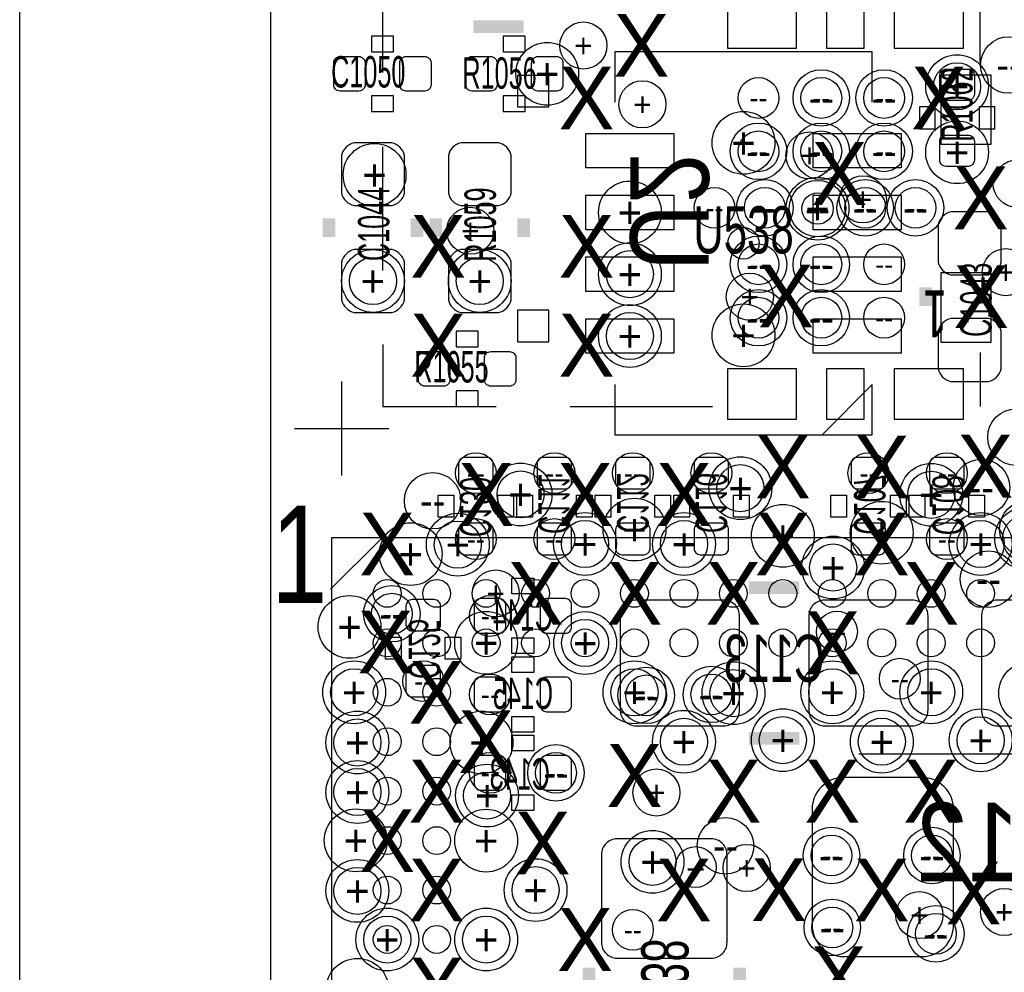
# Model space of a CAD drawing. Extents: x -22 to 398, y -34 to 263.
# Tile 11 of 39: x 8.95 to 16.92, y 19.81 to 27.51. Entities that reach past the tile are written whole.
import ezdxf
from ezdxf.enums import TextEntityAlignment as Align

# ---------------------------------------------------------------- set-up
doc = ezdxf.new("R2010")
doc.units = 0
for name, color, linetype in [('ASSY_BOT', 17, 'CONTINUOUS'), ('ASSY_TOP', 18, 'CONTINUOUS'), ('BOT', 16, 'CONTINUOUS'), ('DRILL', 12, 'CONTINUOUS'), ('OUTLINE', 6, 'CONTINUOUS'), ('SILK_BOT', 13, 'CONTINUOUS'), ('SILK_TOP', 14, 'CONTINUOUS'), ('TOP', 15, 'CONTINUOUS')]:
    doc.layers.add(name, color=color, linetype=linetype)

# ---------------------------------------------------------------- blocks, each defined once
blk = doc.blocks.new('FIGURE_CIRCLE')
blk.add_circle((0, 0), 0.5)
blk = doc.blocks.new('FIGURE_CROSS')
for points in [[(0, 0.5), (0, -0.5)], [(-0.5, 0), (0.5, 0)]]:
    blk.add_lwpolyline(points)

msp = doc.modelspace()

# ---------------------------------------------------------------- linework, layer by layer
at = {"layer": 'BOT'}
for points in [[(15.23619, 27.282394), (15.23619, 27.688794), (14.67739, 27.688794), (14.67739, 27.282394)], [(15.784322, 27.282394), (15.784322, 27.688794), (15.479522, 27.688794), (15.479522, 27.282394)], [(16.5862, 27.282394), (16.5862, 27.688794), (16.0274, 27.688794), (16.0274, 27.282394)], [(13.233908, 26.80843), (13.233908, 27.06243), (12.979908, 27.06243), (12.979908, 26.80843)], [(16.403574, 26.50617), (16.809974, 26.50617), (16.809974, 27.06497), (16.403574, 27.06497)], [(16.403574, 24.90597), (16.809974, 24.90597), (16.809974, 25.46477), (16.403574, 25.46477)], [(13.233908, 24.90851), (13.233908, 25.16251), (12.979908, 25.16251), (12.979908, 24.90851)], [(15.23619, 24.282146), (15.23619, 24.688546), (14.67739, 24.688546), (14.67739, 24.282146)], [(15.784322, 24.282146), (15.784322, 24.688546), (15.479522, 24.688546), (15.479522, 24.282146)], [(16.5862, 24.282146), (16.5862, 24.688546), (16.0274, 24.688546), (16.0274, 24.282146)]]:
    msp.add_lwpolyline(points, close=True, dxfattribs=at)
for points in [[(12.732004, 23.71852, 0.414214), (12.782804, 23.76932), (12.782804, 23.92172, 0.414214), (12.732004, 23.97252), (12.554204, 23.97252, 0.414214), (12.503404, 23.92172), (12.503404, 23.76932, 0.414214), (12.554204, 23.71852)], [(13.189204, 23.97252, 0.414214), (13.138404, 23.92172), (13.138404, 23.76932, 0.414214), (13.189204, 23.71852), (13.367004, 23.71852, 0.414214), (13.417804, 23.76932), (13.417804, 23.92172, 0.414214), (13.367004, 23.97252)], [(14.002004, 23.71852, 0.414214), (14.052804, 23.76932), (14.052804, 23.92172, 0.414214), (14.002004, 23.97252), (13.824204, 23.97252, 0.414214), (13.773404, 23.92172), (13.773404, 23.76932, 0.414214), (13.824204, 23.71852)], [(14.637004, 23.71852, 0.414214), (14.687804, 23.76932), (14.687804, 23.92172, 0.414214), (14.637004, 23.97252), (14.459204, 23.97252, 0.414214), (14.408404, 23.92172), (14.408404, 23.76932, 0.414214), (14.459204, 23.71852)], [(15.907004, 23.71852, 0.414214), (15.957804, 23.76932), (15.957804, 23.92172, 0.414214), (15.907004, 23.97252), (15.729204, 23.97252, 0.414214), (15.678404, 23.92172), (15.678404, 23.76932, 0.414214), (15.729204, 23.71852)], [(16.542004, 23.71852, 0.414214), (16.592804, 23.76932), (16.592804, 23.92172, 0.414214), (16.542004, 23.97252), (16.364204, 23.97252, 0.414214), (16.313404, 23.92172), (16.313404, 23.76932, 0.414214), (16.364204, 23.71852)], [(12.554204, 23.43912, 0.414214), (12.503404, 23.38832), (12.503404, 23.23592, 0.414214), (12.554204, 23.18512), (12.732004, 23.18512, 0.414214), (12.782804, 23.23592), (12.782804, 23.38832, 0.414214), (12.732004, 23.43912)], [(13.189204, 23.43912, 0.414214), (13.138404, 23.38832), (13.138404, 23.23592, 0.414214), (13.189204, 23.18512), (13.367004, 23.18512, 0.414214), (13.417804, 23.23592), (13.417804, 23.38832, 0.414214), (13.367004, 23.43912)], [(14.002004, 23.18512, 0.414214), (14.052804, 23.23592), (14.052804, 23.38832, 0.414214), (14.002004, 23.43912), (13.824204, 23.43912, 0.414214), (13.773404, 23.38832), (13.773404, 23.23592, 0.414214), (13.824204, 23.18512)], [(14.459204, 23.43912, 0.414214), (14.408404, 23.38832), (14.408404, 23.23592, 0.414214), (14.459204, 23.18512), (14.637004, 23.18512, 0.414214), (14.687804, 23.23592), (14.687804, 23.38832, 0.414214), (14.637004, 23.43912)], [(15.907004, 23.18512, 0.414214), (15.957804, 23.23592), (15.957804, 23.38832, 0.414214), (15.907004, 23.43912), (15.729204, 23.43912, 0.414214), (15.678404, 23.38832), (15.678404, 23.23592, 0.414214), (15.729204, 23.18512)], [(16.364204, 23.43912, 0.414214), (16.313404, 23.38832), (16.313404, 23.23592, 0.414214), (16.364204, 23.18512), (16.542004, 23.18512, 0.414214), (16.592804, 23.23592), (16.592804, 23.38832, 0.414214), (16.542004, 23.43912)], [(12.3063, 22.5679, 0.414214), (12.3571, 22.6187), (12.3571, 22.7711, 0.414214), (12.3063, 22.8219), (12.1285, 22.8219, 0.414214), (12.0777, 22.7711), (12.0777, 22.6187, 0.414214), (12.1285, 22.5679)], [(12.884404, 22.77872, 0.414214), (12.833604, 22.82952), (12.681204, 22.82952, 0.414214), (12.630404, 22.77872), (12.630404, 22.60092, 0.414214), (12.681204, 22.55012), (12.833604, 22.55012, 0.414214), (12.884404, 22.60092)], [(13.163804, 22.60092, 0.414214), (13.214604, 22.55012), (13.367004, 22.55012, 0.414214), (13.417804, 22.60092), (13.417804, 22.77872, 0.414214), (13.367004, 22.82952), (13.214604, 22.82952, 0.414214), (13.163804, 22.77872)], [(13.811504, 22.68982), (13.811504, 21.92782, 0.414214), (13.938504, 21.80082), (14.649704, 21.80082, 0.414214), (14.776704, 21.92782), (14.776704, 22.68982, 0.414214), (14.649704, 22.81682), (13.938504, 22.81682, 0.414214)], [(15.335504, 22.68982), (15.335504, 21.92782, 0.414214), (15.462504, 21.80082), (16.173704, 21.80082, 0.414214), (16.300704, 21.92782), (16.300704, 22.68982, 0.414214), (16.173704, 22.81682), (15.462504, 22.81682, 0.414214)], [(17.697704, 21.92782), (17.697704, 22.68982, 0.414214), (17.570704, 22.81682), (16.859504, 22.81682, 0.414214), (16.732504, 22.68982), (16.732504, 21.92782, 0.414214), (16.859504, 21.80082), (17.570704, 21.80082, 0.414214)], [(12.1285, 22.2885, 0.414214), (12.0777, 22.2377), (12.0777, 22.0853, 0.414214), (12.1285, 22.0345), (12.3063, 22.0345, 0.414214), (12.3571, 22.0853), (12.3571, 22.2377, 0.414214), (12.3063, 22.2885)], [(12.884404, 22.14372, 0.414214), (12.833604, 22.19452), (12.681204, 22.19452, 0.414214), (12.630404, 22.14372), (12.630404, 21.96592, 0.414214), (12.681204, 21.91512), (12.833604, 21.91512, 0.414214), (12.884404, 21.96592)], [(13.163804, 21.96592, 0.414214), (13.214604, 21.91512), (13.367004, 21.91512, 0.414214), (13.417804, 21.96592), (13.417804, 22.14372, 0.414214), (13.367004, 22.19452), (13.214604, 22.19452, 0.414214), (13.163804, 22.14372)], [(12.884404, 21.50872, 0.414214), (12.833604, 21.55952), (12.681204, 21.55952, 0.414214), (12.630404, 21.50872), (12.630404, 21.33092, 0.414214), (12.681204, 21.28012), (12.833604, 21.28012, 0.414214), (12.884404, 21.33092)], [(13.163804, 21.33092, 0.414214), (13.214604, 21.28012), (13.367004, 21.28012, 0.414214), (13.417804, 21.33092), (13.417804, 21.50872, 0.414214), (13.367004, 21.55952), (13.214604, 21.55952, 0.414214), (13.163804, 21.50872)], [(16.506444, 20.18792), (16.506444, 21.12772, 0.414214), (16.252444, 21.38172), (15.617444, 21.38172, 0.414214), (15.363444, 21.12772), (15.363444, 20.18792, 0.414214), (15.617444, 19.93392), (16.252444, 19.93392, 0.414214)], [(13.786104, 19.92122), (14.548104, 19.92122, 0.414214), (14.675104, 20.04822), (14.675104, 20.75942, 0.414214), (14.548104, 20.88642), (13.786104, 20.88642, 0.414214), (13.659104, 20.75942), (13.659104, 20.04822, 0.414214)]]:
    msp.add_lwpolyline(points, format="xyb", close=True, dxfattribs=at)
msp.add_circle((15.406878, 25.98547), 0.127, dxfattribs=at)
at = {"layer": 'OUTLINE'}
msp.add_lwpolyline([(52.6415, 7.8105), (14.2875, 7.8105), (11.8745, 7.8105, -0.414199), (10.9855, 8.6995), (10.9855, 11.1125), (10.9855, 29.9085), (10.9855, 32.3215, -0.414223), (11.8745, 33.2105), (14.2875, 33.2105), (52.6415, 33.2105, 0.414203)], format="xyb", dxfattribs=at)
msp.add_lwpolyline([(8.9535, 8.6995), (8.9535, 32.3215)], dxfattribs=at)
at = {"layer": 'SILK_BOT'}
for points in [[(11.891772, 27.085544), (11.891772, 27.585416), (12.80668, 27.585416)], [(16.721836, 27.165554), (16.721836, 27.585416)], [(11.891772, 25.485344), (11.891772, 26.485596)], [(11.891772, 24.885396), (11.891772, 24.385524), (12.80668, 24.385524)], [(16.721836, 24.820372), (16.721836, 24.385524)], [(13.406882, 24.385524), (14.55674, 24.385524)], [(17.926304, 21.57222), (15.741904, 21.57222)]]:
    msp.add_lwpolyline(points, dxfattribs=at)
for points in [[(12.338304, 23.66772), (12.465304, 23.66772), (12.465304, 23.48992), (12.338304, 23.48992)], [(12.820904, 23.66772), (12.947904, 23.66772), (12.947904, 23.48992), (12.820904, 23.48992)], [(12.973304, 23.66772), (13.100304, 23.66772), (13.100304, 23.48992), (12.973304, 23.48992)], [(13.455904, 23.66772), (13.582904, 23.66772), (13.582904, 23.48992), (13.455904, 23.48992)], [(13.735304, 23.48992), (13.608304, 23.48992), (13.608304, 23.66772), (13.735304, 23.66772)], [(14.217904, 23.48992), (14.090904, 23.48992), (14.090904, 23.66772), (14.217904, 23.66772)], [(14.370304, 23.48992), (14.243304, 23.48992), (14.243304, 23.66772), (14.370304, 23.66772)], [(14.852904, 23.48992), (14.725904, 23.48992), (14.725904, 23.66772), (14.852904, 23.66772)], [(15.640304, 23.48992), (15.513304, 23.48992), (15.513304, 23.66772), (15.640304, 23.66772)], [(16.122904, 23.48992), (15.995904, 23.48992), (15.995904, 23.66772), (16.122904, 23.66772)], [(16.275304, 23.48992), (16.148304, 23.48992), (16.148304, 23.66772), (16.275304, 23.66772)], [(16.757904, 23.48992), (16.630904, 23.48992), (16.630904, 23.66772), (16.757904, 23.66772)], [(13.113004, 22.99462), (13.113004, 22.86762), (12.935204, 22.86762), (12.935204, 22.99462)], [(11.9126, 22.5171), (12.0396, 22.5171), (12.0396, 22.3393), (11.9126, 22.3393)], [(12.3952, 22.5171), (12.5222, 22.5171), (12.5222, 22.3393), (12.3952, 22.3393)], [(13.113004, 22.51202), (13.113004, 22.38502), (12.935204, 22.38502), (12.935204, 22.51202)], [(13.113004, 22.35962), (13.113004, 22.23262), (12.935204, 22.23262), (12.935204, 22.35962)], [(13.113004, 21.87702), (13.113004, 21.75002), (12.935204, 21.75002), (12.935204, 21.87702)], [(13.113004, 21.72462), (13.113004, 21.59762), (12.935204, 21.59762), (12.935204, 21.72462)], [(13.113004, 21.24202), (13.113004, 21.11502), (12.935204, 21.11502), (12.935204, 21.24202)]]:
    msp.add_lwpolyline(points, close=True, dxfattribs=at)
at = {"layer": 'SILK_BOT', "const_width": 0.1016}
for points in [[(15.259304, 22.91842), (14.852904, 22.91842)], [(15.259304, 21.69922), (14.852904, 21.69922)], [(13.557504, 19.84502), (13.557504, 19.43862)], [(14.776704, 19.84502), (14.776704, 19.43862)]]:
    msp.add_lwpolyline(points, dxfattribs=at)
at = {"layer": 'SILK_TOP', "const_width": 0.1016}
for points in [[(12.6238, 27.4574), (13.0302, 27.4574)], [(11.4554, 25.7556), (11.4554, 25.908)], [(12.1666, 25.7556), (12.1666, 25.908)], [(12.319, 25.7556), (12.319, 25.908)], [(13.0302, 25.7556), (13.0302, 25.908)], [(16.2814, 25.1968), (16.2814, 25.3492)]]:
    msp.add_lwpolyline(points, dxfattribs=at)
at = {"layer": 'SILK_TOP'}
for points in [[(11.9761, 27.2542), (11.9761, 27.3812), (11.7983, 27.3812), (11.7983, 27.2542)], [(12.8651, 27.3812), (12.8651, 27.2542), (13.0429, 27.2542), (13.0429, 27.3812)], [(11.9761, 26.7716), (11.9761, 26.8986), (11.7983, 26.8986), (11.7983, 26.7716)], [(12.8651, 26.8986), (12.8651, 26.7716), (13.0429, 26.7716), (13.0429, 26.8986)], [(16.2306, 26.6319), (16.3576, 26.6319), (16.3576, 26.8097), (16.2306, 26.8097)], [(16.7132, 26.6319), (16.8402, 26.6319), (16.8402, 26.8097), (16.7132, 26.8097)], [(12.4841, 24.9936), (12.4841, 24.8666), (12.6619, 24.8666), (12.6619, 24.9936)], [(12.4841, 24.511), (12.4841, 24.384), (12.6619, 24.384), (12.6619, 24.511)], [(11.475974, 11.221974), (23.576026, 11.221974), (23.576026, 23.322026), (11.475974, 23.322026)]]:
    msp.add_lwpolyline(points, close=True, dxfattribs=at)
for points in [[(15.8496, 26.8478), (15.8496, 27.2542), (13.7668, 27.2542), (13.7668, 26.8478)], [(13.7668, 24.5618), (13.7668, 24.1554), (15.8496, 24.1554), (15.8496, 24.5618), (15.4432, 24.1554)], [(11.468354, 22.90572), (11.874754, 23.31212)]]:
    msp.add_lwpolyline(points, dxfattribs=at)
at = {"layer": 'TOP'}
for points in [[(11.7475, 26.9875, -0.414214), (11.6967, 26.9367), (11.5443, 26.9367, -0.414214), (11.4935, 26.9875), (11.4935, 27.1653, -0.414214), (11.5443, 27.2161), (11.6967, 27.2161, -0.414214), (11.7475, 27.1653)], [(12.2809, 26.9875, -0.414214), (12.2301, 26.9367), (12.0777, 26.9367, -0.414214), (12.0269, 26.9875), (12.0269, 27.1653, -0.414214), (12.0777, 27.2161), (12.2301, 27.2161, -0.414214), (12.2809, 27.1653)], [(12.5603, 27.1653, -0.414214), (12.6111, 27.2161), (12.7635, 27.2161, -0.414214), (12.8143, 27.1653), (12.8143, 26.9875, -0.414214), (12.7635, 26.9367), (12.6111, 26.9367, -0.414214), (12.5603, 26.9875)], [(13.0937, 27.1653, -0.414214), (13.1445, 27.2161), (13.2969, 27.2161, -0.414214), (13.3477, 27.1653), (13.3477, 26.9875, -0.414214), (13.2969, 26.9367), (13.1445, 26.9367, -0.414214), (13.0937, 26.9875)], [(16.4465, 26.8605, -0.414214), (16.3957, 26.9113), (16.3957, 27.0637, -0.414214), (16.4465, 27.1145), (16.6243, 27.1145, -0.414214), (16.6751, 27.0637), (16.6751, 26.9113, -0.414214), (16.6243, 26.8605)], [(16.4465, 26.3271, -0.414214), (16.3957, 26.3779), (16.3957, 26.5303, -0.414214), (16.4465, 26.5811), (16.6243, 26.5811, -0.414214), (16.6751, 26.5303), (16.6751, 26.3779, -0.414214), (16.6243, 26.3271)], [(12.065, 26.1112), (12.065, 26.416, 0.294587), (11.9634, 26.5176), (11.6586, 26.5176, 0.294587), (11.557, 26.416), (11.557, 26.1112, 0.294587), (11.6586, 26.0096), (11.9634, 26.0096, 0.294587)], [(12.9286, 26.1112), (12.9286, 26.416, 0.294587), (12.827, 26.5176), (12.5222, 26.5176, 0.294587), (12.4206, 26.416), (12.4206, 26.1112, 0.294587), (12.5222, 26.0096), (12.827, 26.0096, 0.294587)], [(16.891, 25.5524), (16.891, 25.8572, 0.294587), (16.7894, 25.9588), (16.4846, 25.9588, 0.294587), (16.383, 25.8572), (16.383, 25.5524, 0.294587), (16.4846, 25.4508), (16.7894, 25.4508, 0.294587)], [(12.065, 25.2476), (12.065, 25.5524, 0.294587), (11.9634, 25.654), (11.6586, 25.654, 0.294587), (11.557, 25.5524), (11.557, 25.2476, 0.294587), (11.6586, 25.146), (11.9634, 25.146, 0.294587)], [(12.9286, 25.2476), (12.9286, 25.5524, 0.294587), (12.827, 25.654), (12.5222, 25.654, 0.294587), (12.4206, 25.5524), (12.4206, 25.2476, 0.294587), (12.5222, 25.146), (12.827, 25.146, 0.294587)], [(16.891, 24.6888), (16.891, 24.9936, 0.294587), (16.7894, 25.0952), (16.4846, 25.0952, 0.294587), (16.383, 24.9936), (16.383, 24.6888, 0.294587), (16.4846, 24.5872), (16.7894, 24.5872, 0.294587)], [(12.1793, 24.7777, -0.414214), (12.2301, 24.8285), (12.3825, 24.8285, -0.414214), (12.4333, 24.7777), (12.4333, 24.5999, -0.414214), (12.3825, 24.5491), (12.2301, 24.5491, -0.414214), (12.1793, 24.5999)], [(12.7127, 24.7777, -0.414214), (12.7635, 24.8285), (12.9159, 24.8285, -0.414214), (12.9667, 24.7777), (12.9667, 24.5999, -0.414214), (12.9159, 24.5491), (12.7635, 24.5491, -0.414214), (12.7127, 24.5999)]]:
    msp.add_lwpolyline(points, format="xyb", close=True, dxfattribs=at)
for points in [[(14.244828, 26.594562), (14.244828, 26.315162), (13.533628, 26.315162), (13.533628, 26.594562)], [(16.082772, 26.594562), (16.082772, 26.315162), (15.371572, 26.315162), (15.371572, 26.594562)], [(14.244828, 26.094436), (14.244828, 25.815036), (13.533628, 25.815036), (13.533628, 26.094436)], [(16.082772, 26.094436), (16.082772, 25.815036), (15.371572, 25.815036), (15.371572, 26.094436)], [(14.244828, 25.594564), (14.244828, 25.315164), (13.533628, 25.315164), (13.533628, 25.594564)], [(16.082772, 25.594564), (16.082772, 25.315164), (15.371572, 25.315164), (15.371572, 25.594564)], [(14.244828, 25.094438), (14.244828, 24.815038), (13.533628, 24.815038), (13.533628, 25.094438)], [(16.082772, 25.094438), (16.082772, 24.815038), (15.371572, 24.815038), (15.371572, 25.094438)]]:
    msp.add_lwpolyline(points, close=True, dxfattribs=at)
for centre, radius in [((14.8082, 25.7048), 0.127), ((11.926062, 22.871938), 0.112522), ((12.326112, 22.871938), 0.112522), ((12.725908, 22.871938), 0.112522), ((13.125958, 22.871938), 0.112522), ((13.526008, 22.871938), 0.112522), ((13.926058, 22.871938), 0.112522), ((14.326108, 22.871938), 0.112522), ((14.725904, 22.871938), 0.112522), ((15.125954, 22.871938), 0.112522), ((15.526004, 22.871938), 0.112522), ((15.926054, 22.871938), 0.112522), ((16.326104, 22.871938), 0.112522), ((16.7259, 22.871938), 0.112522), ((11.926062, 22.471888), 0.112522), ((12.326112, 22.471888), 0.112522), ((12.725908, 22.471888), 0.112522), ((13.125958, 22.471888), 0.112522), ((13.526008, 22.471888), 0.112522), ((13.926058, 22.471888), 0.112522), ((14.326108, 22.471888), 0.112522), ((14.725904, 22.471888), 0.112522), ((15.125954, 22.471888), 0.112522), ((15.526004, 22.471888), 0.112522), ((15.926054, 22.471888), 0.112522), ((16.326104, 22.471888), 0.112522), ((16.7259, 22.471888), 0.112522), ((11.926062, 22.072092), 0.112522), ((12.326112, 22.072092), 0.112522), ((11.926062, 21.672042), 0.112522), ((12.326112, 21.672042), 0.112522), ((11.926062, 21.271992), 0.112522), ((12.326112, 21.271992), 0.112522), ((11.926062, 20.871942), 0.112522), ((12.326112, 20.871942), 0.112522), ((11.926062, 20.471892), 0.112522), ((12.326112, 20.471892), 0.112522), ((11.926062, 20.072096), 0.112522), ((12.326112, 20.072096), 0.112522)]:
    msp.add_circle(centre, radius, dxfattribs=at)

# ---------------------------------------------------------------- block references
at = {"layer": 'DRILL'}
for name, p, xscale, yscale in [('FIGURE_CIRCLE', (13.5128, 27.305), 0.381, 0.381), ('FIGURE_CIRCLE', (13.2207, 27.0764), 0.508, 0.508), ('FIGURE_CIRCLE', (16.954754, 27.14752), 0.4572, 0.4572), ('FIGURE_CIRCLE', (16.5354, 26.976832), 0.508, 0.508), ('FIGURE_CIRCLE', (16.5354, 26.9748), 0.381, 0.381), ('FIGURE_CIRCLE', (15.437104, 26.88082), 0.4572, 0.4572), ('FIGURE_CIRCLE', (15.945104, 26.88082), 0.4572, 0.4572), ('FIGURE_CIRCLE', (13.99032, 26.829258), 0.381, 0.381), ('FIGURE_CIRCLE', (14.929104, 26.88082), 0.3302, 0.3302), ('FIGURE_CIRCLE', (15.437104, 26.88082), 0.3302, 0.3302), ('FIGURE_CIRCLE', (15.945104, 26.88082), 0.3302, 0.3302), ('FIGURE_CIRCLE', (14.8082, 26.5176), 0.508, 0.508), ('FIGURE_CIRCLE', (16.5354, 26.4414), 0.508, 0.508), ('FIGURE_CIRCLE', (14.929104, 26.44902), 0.4572, 0.4572), ('FIGURE_CIRCLE', (14.929104, 26.44902), 0.3302, 0.3302), ('FIGURE_CIRCLE', (15.3416, 26.416), 0.381, 0.381), ('FIGURE_CIRCLE', (15.437104, 26.44902), 0.4572, 0.4572), ('FIGURE_CIRCLE', (15.437104, 26.44902), 0.3302, 0.3302), ('FIGURE_CIRCLE', (15.945104, 26.44902), 0.4572, 0.4572), ('FIGURE_CIRCLE', (15.945104, 26.44902), 0.3302, 0.3302), ('FIGURE_CIRCLE', (11.823954, 26.25852), 0.508, 0.508), ('FIGURE_CIRCLE', (17.018, 26.1874), 0.381, 0.381), ('FIGURE_CIRCLE', (13.889228, 25.954736), 0.508, 0.508), ('FIGURE_CIRCLE', (14.979904, 25.99182), 0.4572, 0.4572), ('FIGURE_CIRCLE', (15.406878, 25.98547), 0.508, 0.508), ('FIGURE_CIRCLE', (15.406878, 25.98547), 0.4572, 0.4572), ('FIGURE_CIRCLE', (15.792704, 25.99182), 0.4572, 0.4572), ('FIGURE_CIRCLE', (15.7734, 26.0604), 0.381, 0.381), ('FIGURE_CIRCLE', (16.199104, 25.99182), 0.4572, 0.4572), ('FIGURE_CIRCLE', (14.573504, 25.99182), 0.3302, 0.3302), ('FIGURE_CIRCLE', (14.979904, 25.99182), 0.3302, 0.3302), ('FIGURE_CIRCLE', (15.792704, 25.99182), 0.3302, 0.3302), ('FIGURE_CIRCLE', (16.199104, 25.99182), 0.3302, 0.3302), ('FIGURE_CIRCLE', (12.5984, 25.8064), 0.381, 0.381), ('FIGURE_CIRCLE', (14.929104, 25.53462), 0.4572, 0.4572), ('FIGURE_CIRCLE', (15.437104, 25.53462), 0.4572, 0.4572), ('FIGURE_CIRCLE', (11.811, 25.4), 0.508, 0.508), ('FIGURE_CIRCLE', (12.6746, 25.4), 0.508, 0.508), ('FIGURE_CIRCLE', (13.889228, 25.454864), 0.508, 0.508), ('FIGURE_CIRCLE', (13.889228, 25.454864), 0.381, 0.381), ('FIGURE_CIRCLE', (14.929104, 25.53462), 0.3302, 0.3302), ('FIGURE_CIRCLE', (15.437104, 25.53462), 0.3302, 0.3302), ('FIGURE_CIRCLE', (15.945104, 25.53462), 0.3302, 0.3302), ('FIGURE_CIRCLE', (16.929354, 25.47112), 0.381, 0.381), ('FIGURE_CIRCLE', (11.811, 25.4), 0.381, 0.381), ('FIGURE_CIRCLE', (12.6746, 25.4), 0.381, 0.381), ('FIGURE_CIRCLE', (14.859, 25.273), 0.381, 0.381), ('FIGURE_CIRCLE', (14.929104, 25.10282), 0.4572, 0.4572), ('FIGURE_CIRCLE', (15.437104, 25.10282), 0.4572, 0.4572), ('FIGURE_CIRCLE', (14.929104, 25.10282), 0.3302, 0.3302), ('FIGURE_CIRCLE', (15.437104, 25.10282), 0.3302, 0.3302), ('FIGURE_CIRCLE', (15.945104, 25.10282), 0.3302, 0.3302), ('FIGURE_CIRCLE', (13.889228, 24.954738), 0.508, 0.508), ('FIGURE_CIRCLE', (14.8082, 24.960326), 0.508, 0.508), ('FIGURE_CIRCLE', (13.889228, 24.954738), 0.381, 0.381), ('FIGURE_CROSS', (11.557, 24.2062), 0.762, 0.762), ('FIGURE_CIRCLE', (17.01165, 24.13635), 0.4572, 0.4572), ('FIGURE_CIRCLE', (12.643104, 23.84552), 0.3302, 0.3302), ('FIGURE_CIRCLE', (13.278104, 23.84552), 0.3302, 0.3302), ('FIGURE_CIRCLE', (13.913104, 23.84552), 0.3302, 0.3302), ('FIGURE_CIRCLE', (14.548104, 23.84552), 0.3302, 0.3302), ('FIGURE_CIRCLE', (14.7828, 23.7236), 0.508, 0.508), ('FIGURE_CIRCLE', (15.818104, 23.84552), 0.3302, 0.3302), ('FIGURE_CIRCLE', (16.453104, 23.84552), 0.3302, 0.3302), ('FIGURE_CIRCLE', (13.0048, 23.6728), 0.508, 0.508), ('FIGURE_CIRCLE', (14.7828, 23.7236), 0.381, 0.381), ('FIGURE_CIRCLE', (16.326866, 23.669752), 0.508, 0.508), ('FIGURE_CIRCLE', (16.73225, 23.72995), 0.4572, 0.4572), ('FIGURE_CIRCLE', (12.2936, 23.622), 0.4572, 0.4572), ('FIGURE_CIRCLE', (13.0048, 23.6728), 0.381, 0.381), ('FIGURE_CIRCLE', (16.326866, 23.669752), 0.381, 0.381), ('FIGURE_CIRCLE', (13.92682, 23.38832), 0.508, 0.508), ('FIGURE_CIRCLE', (15.125954, 23.33752), 0.508, 0.508), ('FIGURE_CIRCLE', (15.926054, 23.36292), 0.508, 0.508), ('FIGURE_CIRCLE', (17.1069, 23.3934), 0.4572, 0.4572), ('FIGURE_CIRCLE', (12.4968, 23.2664), 0.508, 0.508), ('FIGURE_CIRCLE', (13.526262, 23.271988), 0.508, 0.508), ('FIGURE_CIRCLE', (14.32687, 23.27148), 0.508, 0.508), ('FIGURE_CIRCLE', (16.726662, 23.271988), 0.508, 0.508), ('FIGURE_CIRCLE', (17.0942, 23.3172), 0.508, 0.508), ('FIGURE_CIRCLE', (17.0942, 23.3172), 0.381, 0.381), ('FIGURE_CIRCLE', (12.1158, 23.1902), 0.508, 0.508), ('FIGURE_CIRCLE', (12.4968, 23.2664), 0.381, 0.381), ('FIGURE_CIRCLE', (12.643104, 23.31212), 0.3302, 0.3302), ('FIGURE_CIRCLE', (13.278104, 23.31212), 0.3302, 0.3302), ('FIGURE_CIRCLE', (13.526262, 23.271988), 0.381, 0.381), ('FIGURE_CIRCLE', (14.32687, 23.27148), 0.381, 0.381), ('FIGURE_CIRCLE', (16.453104, 23.31212), 0.3302, 0.3302), ('FIGURE_CIRCLE', (16.726662, 23.271988), 0.381, 0.381), ('FIGURE_CIRCLE', (15.532862, 23.081488), 0.508, 0.508), ('FIGURE_CIRCLE', (15.532862, 23.081488), 0.381, 0.381), ('FIGURE_CIRCLE', (16.7894, 22.987), 0.4572, 0.4572), ('FIGURE_CIRCLE', (12.80414, 22.871938), 0.381, 0.381), ('FIGURE_CIRCLE', (11.9634, 22.7076), 0.4572, 0.4572), ('FIGURE_CIRCLE', (11.9634, 22.7076), 0.3302, 0.3302), ('FIGURE_CIRCLE', (11.620754, 22.60092), 0.508, 0.508), ('FIGURE_CIRCLE', (12.757404, 22.68982), 0.3302, 0.3302), ('FIGURE_CIRCLE', (12.725908, 22.471888), 0.508, 0.508), ('FIGURE_CIRCLE', (13.52677, 22.470618), 0.508, 0.508), ('FIGURE_CIRCLE', (15.564104, 22.56282), 0.3302, 0.3302), ('FIGURE_CIRCLE', (13.52677, 22.470618), 0.381, 0.381), ('FIGURE_CIRCLE', (11.659108, 22.072092), 0.508, 0.508), ('FIGURE_CIRCLE', (12.2174, 22.1615), 0.3302, 0.3302), ('FIGURE_CIRCLE', (13.926312, 22.071838), 0.508, 0.508), ('FIGURE_CIRCLE', (14.726666, 22.064726), 0.508, 0.508), ('FIGURE_CIRCLE', (15.526512, 22.071838), 0.508, 0.508), ('FIGURE_CIRCLE', (16.072104, 22.18182), 0.3302, 0.3302), ('FIGURE_CIRCLE', (16.326612, 22.071838), 0.508, 0.508), ('FIGURE_CIRCLE', (17.126712, 22.064726), 0.508, 0.508), ('FIGURE_CIRCLE', (11.659108, 22.072092), 0.381, 0.381), ('FIGURE_CIRCLE', (12.757404, 22.05482), 0.3302, 0.3302), ('FIGURE_CIRCLE', (13.926312, 22.071838), 0.381, 0.381), ('FIGURE_CIRCLE', (14.0208, 22.0472), 0.4572, 0.4572), ('FIGURE_CIRCLE', (14.548104, 22.05482), 0.4572, 0.4572), ('FIGURE_CIRCLE', (14.548104, 22.05482), 0.3302, 0.3302), ('FIGURE_CIRCLE', (14.726666, 22.064726), 0.381, 0.381), ('FIGURE_CIRCLE', (15.526512, 22.071838), 0.381, 0.381), ('FIGURE_CIRCLE', (16.326612, 22.071838), 0.381, 0.381), ('FIGURE_CIRCLE', (14.0208, 22.0472), 0.3302, 0.3302), ('FIGURE_CIRCLE', (11.684762, 21.665438), 0.508, 0.508), ('FIGURE_CIRCLE', (12.68857, 21.665438), 0.508, 0.508), ('FIGURE_CIRCLE', (14.326362, 21.671788), 0.508, 0.508), ('FIGURE_CIRCLE', (15.125954, 21.684488), 0.508, 0.508), ('FIGURE_CIRCLE', (15.926816, 21.672042), 0.508, 0.508), ('FIGURE_CIRCLE', (16.726662, 21.683726), 0.508, 0.508), ('FIGURE_CIRCLE', (11.684762, 21.665438), 0.381, 0.381), ('FIGURE_CIRCLE', (14.326362, 21.671788), 0.381, 0.381), ('FIGURE_CIRCLE', (15.125954, 21.684488), 0.381, 0.381), ('FIGURE_CIRCLE', (15.926816, 21.672042), 0.381, 0.381), ('FIGURE_CIRCLE', (16.726662, 21.683726), 0.381, 0.381), ('FIGURE_CIRCLE', (12.757404, 21.41982), 0.3302, 0.3302), ('FIGURE_CIRCLE', (13.290804, 21.41982), 0.4572, 0.4572), ('FIGURE_CIRCLE', (13.290804, 21.41982), 0.3302, 0.3302), ('FIGURE_CIRCLE', (11.684762, 21.26488), 0.508, 0.508), ('FIGURE_CIRCLE', (11.684762, 21.26488), 0.381, 0.381), ('FIGURE_CIRCLE', (12.733782, 21.236178), 0.508, 0.508), ('FIGURE_CIRCLE', (12.733782, 21.236178), 0.381, 0.381), ('FIGURE_CIRCLE', (14.103604, 21.26107), 0.381, 0.381), ('FIGURE_CIRCLE', (11.671554, 20.87372), 0.508, 0.508), ('FIGURE_CIRCLE', (12.726162, 20.871688), 0.508, 0.508), ('FIGURE_CIRCLE', (14.662404, 20.82927), 0.4572, 0.4572), ('FIGURE_CIRCLE', (14.072362, 20.700238), 0.508, 0.508), ('FIGURE_CIRCLE', (15.5194, 20.7518), 0.4572, 0.4572), ('FIGURE_CIRCLE', (16.3322, 20.7518), 0.4572, 0.4572), ('FIGURE_CIRCLE', (14.072362, 20.700238), 0.381, 0.381), ('FIGURE_CIRCLE', (15.5194, 20.7518), 0.3302, 0.3302), ('FIGURE_CIRCLE', (16.3322, 20.7518), 0.3302, 0.3302), ('FIGURE_CIRCLE', (14.421104, 20.65782), 0.3302, 0.3302), ('FIGURE_CIRCLE', (14.8336, 20.6502), 0.381, 0.381), ('FIGURE_CIRCLE', (11.684762, 20.46478), 0.508, 0.508), ('FIGURE_CIRCLE', (13.126212, 20.471638), 0.508, 0.508), ('FIGURE_CIRCLE', (11.684762, 20.46478), 0.381, 0.381), ('FIGURE_CIRCLE', (13.126212, 20.471638), 0.381, 0.381), ('FIGURE_CIRCLE', (16.9164, 20.2946), 0.381, 0.381), ('FIGURE_CIRCLE', (15.526004, 20.16887), 0.4572, 0.4572), ('FIGURE_CIRCLE', (16.2306, 20.2692), 0.381, 0.381), ('FIGURE_CIRCLE', (11.926824, 20.071334), 0.508, 0.508), ('FIGURE_CIRCLE', (12.726162, 20.071334), 0.508, 0.508), ('FIGURE_CIRCLE', (13.913104, 20.14982), 0.3302, 0.3302), ('FIGURE_CIRCLE', (15.526004, 20.16887), 0.3302, 0.3302), ('FIGURE_CIRCLE', (16.364204, 20.11807), 0.4572, 0.4572), ('FIGURE_CIRCLE', (11.926824, 20.071334), 0.381, 0.381), ('FIGURE_CIRCLE', (12.726162, 20.071334), 0.381, 0.381), ('FIGURE_CIRCLE', (16.364204, 20.11807), 0.3302, 0.3302), ('FIGURE_CIRCLE', (11.684762, 19.664934), 0.508, 0.508)]:
    msp.add_blockref(name, p, dxfattribs=dict(at, xscale=xscale, yscale=yscale))

# ---------------------------------------------------------------- texts
at = {"layer": 'ASSY_BOT', "text_generation_flag": 2}
for s, height, width, p in [('U2', 0.635, 0.8784, (13.892022, 25.96007)), ('C111', 0.254, 0.6, (13.148818, 23.5966)), ('C112', 0.254, 0.6, (13.786104, 23.60422)), ('C116', 0.254, 0.6, (14.421104, 23.60422)), ('C107', 0.254, 0.6, (15.701772, 23.59152)), ('C108', 0.254, 0.6, (16.336518, 23.58644)), ('C130', 0.254, 0.6, (12.513818, 23.5712)), ('C125', 0.254, 0.6, (12.099544, 22.422104)), ('C138', 0.381, 0.666667, (13.98143, 19.670776))]:
    msp.add_text(s, height=height, rotation=270, dxfattribs=dict(at, width=width)).set_placement(p, align=Align.CENTER)
for s, height, width, p in [('C144', 0.254, 0.6, (13.024104, 22.571456)), ('C113', 0.381, 0.666667, (15.056104, 22.15642)), ('C145', 0.254, 0.6, (13.024104, 21.936456)), ('C143', 0.254, 0.6, (12.998704, 21.284184)), ('C12', 0.635, 0.8784, (16.891254, 20.54352))]:
    msp.add_text(s, height=height, dxfattribs=dict(at, width=width)).set_placement(p, align=Align.CENTER)
at = {"layer": 'ASSY_TOP'}
for s, height, width, p in [('C1050', 0.254, 0.6, (11.7729, 26.965656)), ('R1056', 0.254, 0.6, (12.83462, 26.955496)), ('U538', 0.381, 0.666667, (14.808454, 25.62352)), ('R1055', 0.254, 0.6, (12.446, 24.578818))]:
    msp.add_text(s, height=height, dxfattribs=dict(at, width=width)).set_placement(p, align=Align.CENTER)
at = {"layer": 'ASSY_TOP', "width": 0.6}
for s, p in [('R1062', (16.660876, 26.826718)), ('C1044', (11.944096, 25.861518)), ('R1059', (12.805156, 25.856438)), ('C1043', (16.8148, 25.2476))]:
    msp.add_text(s, height=0.254, rotation=90, dxfattribs=at).set_placement(p, align=Align.CENTER)
at = {"layer": 'DRILL'}
for s, height, p in [('X', 0.508, (13.9827, 27.306778)), ('+', 0.1905, (13.5128, 27.305)), ('+', 0.254, (13.2207, 27.0764)), ('X', 0.508, (13.538454, 26.88082)), ('X', 0.508, (16.389604, 26.88082)), ('--', 0.2286, (16.954754, 27.14752)), ('+', 0.254, (16.5354, 26.976832)), ('+', 0.1905, (16.5354, 26.9748)), ('+', 0.1905, (13.99032, 26.829258)), ('--', 0.1651, (14.929104, 26.88082)), ('--', 0.2286, (15.437104, 26.88082)), ('--', 0.1651, (15.437104, 26.88082)), ('--', 0.2286, (15.945104, 26.88082)), ('--', 0.1651, (15.945104, 26.88082)), ('+', 0.254, (14.8082, 26.5176)), ('X', 0.508, (15.583662, 26.269188)), ('+', 0.254, (16.5354, 26.4414)), ('+', 0.1905, (15.3416, 26.416)), ('--', 0.2286, (14.929104, 26.44902)), ('--', 0.1651, (14.929104, 26.44902)), ('--', 0.2286, (15.437104, 26.44902)), ('--', 0.1651, (15.437104, 26.44902)), ('--', 0.2286, (15.945104, 26.44902)), ('--', 0.1651, (15.945104, 26.44902)), ('+', 0.254, (11.823954, 26.25852)), ('X', 0.508, (16.726662, 26.072338)), ('+', 0.1905, (15.7734, 26.0604)), ('+', 0.254, (13.889228, 25.954736)), ('+', 0.254, (15.406878, 25.98547)), ('--', 0.1651, (14.573504, 25.99182)), ('--', 0.2286, (14.979904, 25.99182)), ('--', 0.1651, (14.979904, 25.99182)), ('--', 0.2286, (15.406878, 25.98547)), ('--', 0.2286, (15.792704, 25.99182)), ('--', 0.1651, (15.792704, 25.99182)), ('--', 0.2286, (16.199104, 25.99182)), ('--', 0.1651, (16.199104, 25.99182)), ('X', 0.508, (12.338304, 25.68067)), ('X', 0.508, (13.538454, 25.68067)), ('+', 0.1905, (12.5984, 25.8064)), ('+', 0.254, (11.811, 25.4)), ('+', 0.254, (12.6746, 25.4)), ('+', 0.254, (13.889228, 25.454864)), ('+', 0.1905, (13.889228, 25.454864)), ('--', 0.2286, (14.929104, 25.53462)), ('--', 0.1651, (14.929104, 25.53462)), ('X', 0.508, (15.151862, 25.278588)), ('--', 0.2286, (15.437104, 25.53462)), ('--', 0.1651, (15.437104, 25.53462)), ('--', 0.1651, (15.945104, 25.53462)), ('X', 0.508, (16.730472, 25.272238)), ('+', 0.1905, (16.929354, 25.47112)), ('+', 0.1905, (11.811, 25.4)), ('+', 0.1905, (12.6746, 25.4)), ('+', 0.1905, (14.859, 25.273)), ('X', 0.508, (12.338304, 24.88057)), ('X', 0.508, (13.538454, 24.88057)), ('--', 0.2286, (14.929104, 25.10282)), ('--', 0.1651, (14.929104, 25.10282)), ('--', 0.2286, (15.437104, 25.10282)), ('--', 0.1651, (15.437104, 25.10282)), ('--', 0.1651, (15.945104, 25.10282)), ('+', 0.254, (13.889228, 24.954738)), ('+', 0.1905, (13.889228, 24.954738)), ('+', 0.254, (14.8082, 24.960326)), ('X', 0.508, (15.126462, 23.894288)), ('X', 0.508, (15.926562, 23.894288)), ('X', 0.508, (16.764, 23.9014)), ('X', 0.508, (12.726162, 23.672038)), ('X', 0.508, (13.526262, 23.672038)), ('X', 0.508, (14.326362, 23.672038)), ('--', 0.1651, (12.643104, 23.84552)), ('--', 0.1651, (13.278104, 23.84552)), ('--', 0.1651, (13.913104, 23.84552)), ('--', 0.1651, (14.548104, 23.84552)), ('--', 0.1651, (15.818104, 23.84552)), ('--', 0.1651, (16.453104, 23.84552)), ('+', 0.254, (13.0048, 23.6728)), ('+', 0.1905, (13.0048, 23.6728)), ('+', 0.254, (14.7828, 23.7236)), ('+', 0.1905, (14.7828, 23.7236)), ('+', 0.254, (16.326866, 23.669752)), ('+', 0.1905, (16.326866, 23.669752)), ('--', 0.2286, (16.73225, 23.72995)), ('--', 0.2286, (12.2936, 23.622)), ('X', 0.508, (11.926062, 23.271988)), ('X', 0.508, (15.126462, 23.271988)), ('X', 0.508, (15.926562, 23.271988)), ('+', 0.254, (13.92682, 23.38832)), ('+', 0.254, (15.125954, 23.33752)), ('+', 0.254, (15.926054, 23.36292)), ('+', 0.254, (12.4968, 23.2664)), ('+', 0.254, (13.526262, 23.271988)), ('+', 0.1905, (13.526262, 23.271988)), ('+', 0.254, (14.32687, 23.27148)), ('+', 0.1905, (14.32687, 23.27148)), ('+', 0.254, (16.726662, 23.271988)), ('+', 0.1905, (16.726662, 23.271988)), ('+', 0.254, (12.1158, 23.1902)), ('+', 0.1905, (12.4968, 23.2664)), ('--', 0.1651, (12.643104, 23.31212)), ('--', 0.1651, (13.278104, 23.31212)), ('--', 0.1651, (16.453104, 23.31212)), ('X', 0.508, (13.126212, 22.871938)), ('X', 0.508, (13.926312, 22.871938)), ('X', 0.508, (14.726412, 22.871938)), ('+', 0.254, (15.532862, 23.081488)), ('+', 0.1905, (15.532862, 23.081488)), ('X', 0.508, (16.326612, 22.871938)), ('+', 0.1905, (12.80414, 22.871938)), ('--', 0.2286, (16.7894, 22.987)), ('X', 0.508, (11.9126, 22.479)), ('X', 0.508, (15.526512, 22.471888)), ('+', 0.254, (11.620754, 22.60092)), ('--', 0.2286, (11.9634, 22.7076)), ('--', 0.1651, (11.9634, 22.7076)), ('--', 0.1651, (12.757404, 22.68982)), ('+', 0.254, (12.725908, 22.471888)), ('+', 0.254, (13.52677, 22.470618)), ('--', 0.1651, (15.564104, 22.56282)), ('+', 0.1905, (13.52677, 22.470618)), ('X', 0.508, (12.326112, 22.071838)), ('+', 0.254, (11.659108, 22.072092)), ('--', 0.1651, (12.2174, 22.1615)), ('+', 0.254, (13.926312, 22.071838)), ('+', 0.254, (14.726666, 22.064726)), ('+', 0.254, (15.526512, 22.071838)), ('--', 0.1651, (16.072104, 22.18182)), ('+', 0.254, (16.326612, 22.071838)), ('+', 0.1905, (11.659108, 22.072092)), ('+', 0.1905, (13.926312, 22.071838)), ('+', 0.1905, (14.726666, 22.064726)), ('+', 0.1905, (15.526512, 22.071838)), ('+', 0.1905, (16.326612, 22.071838)), ('--', 0.1651, (12.757404, 22.05482)), ('--', 0.2286, (14.0208, 22.0472)), ('--', 0.1651, (14.0208, 22.0472)), ('--', 0.2286, (14.548104, 22.05482)), ('--', 0.1651, (14.548104, 22.05482)), ('X', 0.508, (12.726162, 21.671788)), ('+', 0.254, (11.684762, 21.665438)), ('+', 0.254, (12.68857, 21.665438)), ('+', 0.254, (14.326362, 21.671788)), ('+', 0.254, (15.125954, 21.684488)), ('+', 0.1905, (15.125954, 21.684488)), ('+', 0.254, (15.926816, 21.672042)), ('+', 0.254, (16.726662, 21.683726)), ('+', 0.1905, (16.726662, 21.683726)), ('+', 0.1905, (11.684762, 21.665438)), ('+', 0.1905, (14.326362, 21.671788)), ('+', 0.1905, (15.926816, 21.672042)), ('X', 0.508, (13.926312, 21.398738)), ('X', 0.508, (12.326112, 21.271738)), ('X', 0.508, (14.726412, 21.271738)), ('X', 0.508, (15.526512, 21.271738)), ('X', 0.508, (16.326612, 21.271738)), ('+', 0.254, (11.684762, 21.26488)), ('--', 0.1651, (12.757404, 21.41982)), ('--', 0.2286, (13.290804, 21.41982)), ('--', 0.1651, (13.290804, 21.41982)), ('+', 0.1905, (11.684762, 21.26488)), ('+', 0.254, (12.733782, 21.236178)), ('+', 0.1905, (12.733782, 21.236178)), ('+', 0.1905, (14.103604, 21.26107)), ('X', 0.508, (11.926062, 20.871688)), ('X', 0.508, (13.183362, 20.852638)), ('+', 0.254, (11.671554, 20.87372)), ('+', 0.254, (12.726162, 20.871688)), ('+', 0.254, (14.072362, 20.700238)), ('--', 0.2286, (14.662404, 20.82927)), ('X', 0.508, (12.326112, 20.471638)), ('+', 0.1905, (14.072362, 20.700238)), ('X', 0.508, (14.326362, 20.471638)), ('+', 0.1905, (14.8336, 20.6502)), ('X', 0.508, (15.094204, 20.474432)), ('--', 0.2286, (15.5194, 20.7518)), ('--', 0.1651, (15.5194, 20.7518)), ('X', 0.508, (15.926562, 20.471638)), ('--', 0.2286, (16.3322, 20.7518)), ('--', 0.1651, (16.3322, 20.7518)), ('--', 0.1651, (14.421104, 20.65782)), ('X', 0.508, (16.669004, 20.44827)), ('+', 0.254, (11.684762, 20.46478)), ('+', 0.254, (13.126212, 20.471638)), ('+', 0.1905, (11.684762, 20.46478)), ('+', 0.1905, (13.126212, 20.471638)), ('X', 0.508, (13.526262, 20.071588)), ('+', 0.1905, (16.2306, 20.2692)), ('+', 0.1905, (16.9164, 20.2946)), ('+', 0.254, (11.926824, 20.071334)), ('+', 0.254, (12.726162, 20.071334)), ('--', 0.2286, (15.526004, 20.16887)), ('--', 0.1651, (15.526004, 20.16887)), ('+', 0.1905, (11.926824, 20.071334)), ('+', 0.1905, (12.726162, 20.071334)), ('--', 0.1651, (13.913104, 20.14982)), ('--', 0.2286, (16.364204, 20.11807)), ('--', 0.1651, (16.364204, 20.11807)), ('X', 0.508, (15.576804, 19.76247)), ('X', 0.508, (12.326112, 19.671538))]:
    msp.add_text(s, height=height, dxfattribs=at).set_placement(p, align=Align.MIDDLE_CENTER)
at = {"layer": 'SILK_TOP', "width": 0.666667}
msp.add_text('1', height=0.381, rotation=180, dxfattribs=at).set_placement((16.3576, 25.3238), align=Align.CENTER)
at = {"layer": 'SILK_TOP', "width": 0.774194}
msp.add_text('1', height=0.7874, dxfattribs=at).set_placement((11.214354, 22.795738), align=Align.CENTER)

doc.saveas('drawing.dxf')
